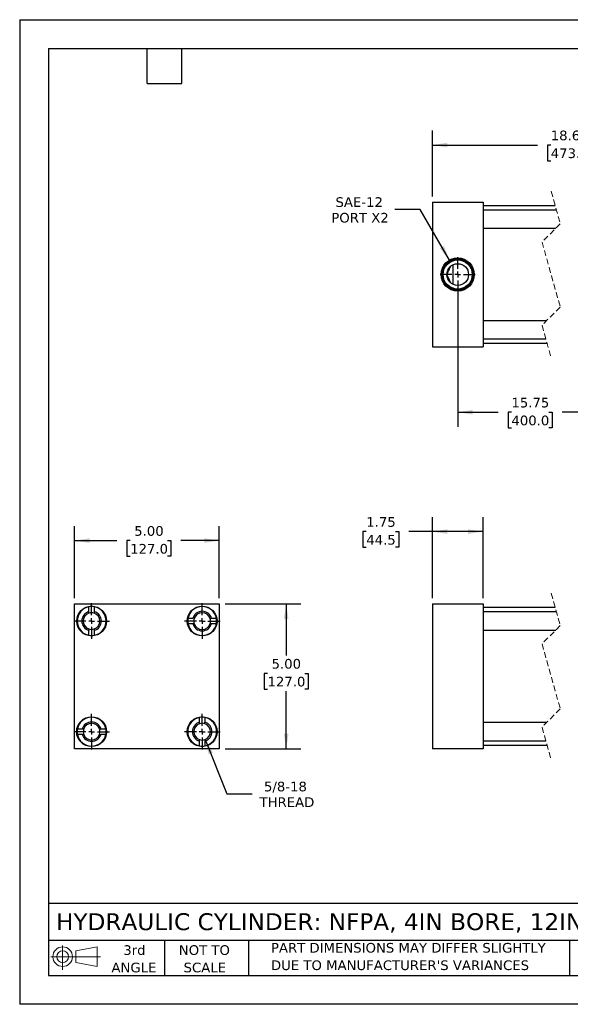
# Model space of a CAD drawing. Header units: inches. Extents: x 0 to 44, y 0 to 34.
# Tile 1 of 3: x 0 to 19, y 0 to 34. Entities that reach past the tile are written whole.
import ezdxf

# ---------------------------------------------------------------- set-up
doc = ezdxf.new("R2010")
doc.units = ezdxf.units.IN
doc.header["$LTSCALE"] = 4
doc.header["$MEASUREMENT"] = 0
for name, pattern in [('SLD-Center', [0.75, 0.6, -0.05, 0.05, -0.05]), ('SLD-Dashed', [0.075, 0.05, -0.025]), ('SLD-Solid', [0])]:
    doc.linetypes.add(name, pattern=pattern)
doc.layers.add('CENTER', color=40, linetype='SLD-Center')
doc.layers.add('SLD-DEFPOINTS', color=7, linetype='Continuous')
doc.layers.add('DIMENSIONS', color=140, linetype='SLD-Solid', lineweight=25)
doc.layers.add('TEXT', color=140, linetype='SLD-Solid', lineweight=25)
doc.styles.add('SLDTEXTSTYLE0', font='VERDANA.TTF')
doc.dimstyles.new('SLDDIMSTYLE0', dxfattribs={"dimtxt": 0.339844, "dimasz": 0.52, "dimexe": 0, "dimexo": 0.0625, "dimgap": 0.084961, "dimtad": 0, "dimtih": 1, "dimtoh": 1, "dimrnd": 1e-09, "dimzin": 12, "dimdsep": 46, "dimtxsty": 'SLDTEXTSTYLE0', "dimsah": 1, "dimcen": 0.09, "dimadec": 0, "dimazin": 3, "dimtfac": 1, "dimtofl": 0, "dimtmove": 0, "dimatfit": 3, "dimfxl": 0, "dimfrac": 2, "dimtolj": 1, "dimtzin": 12, "dimarcsym": 0})
doc.dimstyles.new('SLDDIMSTYLE1', dxfattribs={"dimtxt": 0.339844, "dimasz": 0.52, "dimexe": 0, "dimexo": 0.0625, "dimgap": 0.084961, "dimtad": 0, "dimtih": 1, "dimtoh": 1, "dimrnd": 1e-09, "dimzin": 4, "dimdsep": 46, "dimtxsty": 'SLDTEXTSTYLE0', "dimsah": 1, "dimcen": 0.09, "dimadec": 0, "dimazin": 1, "dimtfac": 1, "dimtofl": 0, "dimtmove": 0, "dimatfit": 3, "dimfxl": 0, "dimfrac": 2, "dimtolj": 1, "dimtzin": 12, "dimarcsym": 0})
doc.dimstyles.new('SLDDIMSTYLE4', dxfattribs={"dimtxt": 0.339844, "dimasz": 0.52, "dimexe": 0, "dimexo": 0.0625, "dimgap": 0.084961, "dimtad": 0, "dimtih": 1, "dimtoh": 1, "dimrnd": 1e-09, "dimzin": 12, "dimdsep": 46, "dimtxsty": 'SLDTEXTSTYLE0', "dimsah": 1, "dimcen": 0, "dimadec": 0, "dimazin": 3, "dimtfac": 1, "dimtofl": 0, "dimtmove": 0, "dimatfit": 3, "dimfxl": 0, "dimfrac": 2, "dimtolj": 1, "dimtzin": 12, "dimarcsym": 0})
doc.dimstyles.new('SLDDIMSTYLE5', dxfattribs={"dimtxt": 0.339844, "dimasz": 0.52, "dimexe": 0, "dimexo": 0.0625, "dimgap": 0.084961, "dimtad": 0, "dimtih": 1, "dimtoh": 1, "dimrnd": 1e-09, "dimzin": 12, "dimdsep": 46, "dimtxsty": 'SLDTEXTSTYLE0', "dimsah": 1, "dimcen": 0, "dimadec": 0, "dimazin": 3, "dimtfac": 1, "dimtofl": 0, "dimtmove": 0, "dimatfit": 3, "dimfxl": 0, "dimfrac": 2, "dimtolj": 1, "dimtzin": 12, "dimarcsym": 0})

# ---------------------------------------------------------------- blocks, each defined once
blk = doc.blocks.new('Block11')
at = {"color": 7, "linetype": 'SLD-Solid', "lineweight": 18}
for p, q in [((0.408, 0.836), (0.408, 0)), ((0.863, 0.656), (1.602, 0.792)), ((1.602, 0.792), (1.602, 0.115)), ((0, 0.454), (1.712, 0.454)), ((0.863, 0.251), (0.863, 0.656)), ((0.863, 0.251), (1.602, 0.115))]:
    blk.add_line(p, q, dxfattribs=at)
for radius in [0.339, 0.202]:
    blk.add_circle((0.408, 0.454), radius, dxfattribs=at)
blk = doc.blocks.new('Block12')
at = {"layer": 'SLD-DEFPOINTS'}
blk.add_blockref('Block11', (0, 0), dxfattribs=at)
blk = doc.blocks.new('SW_NOTE_0_3')
at = {"layer": 'TEXT', "color": 0, "char_height": 0.33333, "attachment_point": 1, "style": 'SLDTEXTSTYLE0'}
for s, insert in [('PART DIMENSIONS MAY DIFFER SLIGHTLY ', (0, 0.423)), ("DUE TO MANUFACTURER'S VARIANCES", (0, -0.179))]:
    blk.add_mtext(s, dxfattribs=dict(at, insert=insert))
blk = doc.blocks.new('SW_NOTE_0_4')
at = {"layer": 'TEXT', "color": 0, "char_height": 0.3333, "attachment_point": 2, "style": 'SLDTEXTSTYLE0'}
for s, insert in [('NOT TO', (0.828, 0.423)), ('SCALE', (0.843, -0.179))]:
    blk.add_mtext(s, dxfattribs=dict(at, insert=insert))
blk = doc.blocks.new('SW_NOTE_0_5')
at = {"layer": 'TEXT', "color": 0, "char_height": 0.3333, "attachment_point": 2, "style": 'SLDTEXTSTYLE0'}
for s, insert in [('3rd', (0.365, 0.423)), ('ANGLE', (0.349, -0.179))]:
    blk.add_mtext(s, dxfattribs=dict(at, insert=insert))
blk = doc.blocks.new('_D_2')
at = {"layer": 'DIMENSIONS'}
for p, q in [((14.256, 14.025), (14.256, 16.823)), ((16.006, 14.025), (16.006, 16.823)), ((11.973, 16.323), (11.859, 16.323)), ((11.859, 16.323), (11.859, 15.783)), ((12.983, 16.323), (13.097, 16.323)), ((13.097, 16.323), (13.097, 15.783)), ((14.256, 16.323), (13.443, 16.323)), ((16.006, 16.323), (14.256, 16.323)), ((11.859, 15.783), (11.973, 15.783)), ((13.097, 15.783), (12.983, 15.783))]:
    blk.add_line(p, q, dxfattribs=at)
for points in [[(14.256, 16.323), (14.776, 16.243), (14.776, 16.403)], [(16.006, 16.323), (15.486, 16.403), (15.486, 16.243)]]:
    blk.add_solid(points, dxfattribs=at)
at = {"layer": 'DIMENSIONS', "char_height": 0.3333, "attachment_point": 1, "style": 'SLDTEXTSTYLE0'}
for s, insert in [('1.75', (11.973, 16.823)), ('44.5', (11.973, 16.207))]:
    blk.add_mtext(s, dxfattribs=dict(at, insert=insert))
blk = doc.blocks.new('_D_8')
at = {"layer": 'DIMENSIONS'}
for p, q in [((6.412, 9.147), (7.16, 7.264)), ((7.16, 7.264), (8.035, 7.264))]:
    blk.add_line(p, q, dxfattribs=at)
blk.add_solid([(6.412, 9.147), (6.53, 8.634), (6.678, 8.693)], dxfattribs=at)
at = {"layer": 'DIMENSIONS', "char_height": 0.3333, "attachment_point": 1, "style": 'SLDTEXTSTYLE0'}
for s, insert in [('5/8-18', (8.44, 7.687)), ('THREAD', (8.285, 7.147))]:
    blk.add_mtext(s, dxfattribs=dict(at, insert=insert))
blk = doc.blocks.new('_D_9')
at = {"layer": 'DIMENSIONS'}
for p, q in [((1.895, 14.025), (1.895, 16.513)), ((6.895, 14.025), (6.895, 16.513)), ((1.895, 16.013), (3.355, 16.013)), ((3.816, 16.013), (3.701, 16.013)), ((3.701, 16.013), (3.701, 15.473)), ((5.108, 16.013), (5.222, 16.013)), ((5.222, 16.013), (5.222, 15.473)), ((6.895, 16.013), (5.569, 16.013)), ((3.701, 15.473), (3.816, 15.473)), ((5.222, 15.473), (5.108, 15.473))]:
    blk.add_line(p, q, dxfattribs=at)
for points in [[(1.895, 16.013), (2.415, 15.933), (2.415, 16.093)], [(6.895, 16.013), (6.375, 16.093), (6.375, 15.933)]]:
    blk.add_solid(points, dxfattribs=at)
at = {"layer": 'DIMENSIONS', "char_height": 0.3333, "attachment_point": 1, "style": 'SLDTEXTSTYLE0'}
for s, insert in [('5.00', (3.957, 16.513)), ('127.0', (3.816, 15.897))]:
    blk.add_mtext(s, dxfattribs=dict(at, insert=insert))
blk = doc.blocks.new('_D_10')
at = {"layer": 'DIMENSIONS'}
for p, q in [((7.095, 13.825), (9.707, 13.825)), ((9.207, 13.825), (9.207, 12.043)), ((8.561, 11.427), (8.447, 11.427)), ((8.447, 11.427), (8.447, 10.886)), ((9.854, 11.427), (9.968, 11.427)), ((9.968, 11.427), (9.968, 10.886)), ((8.447, 10.886), (8.561, 10.886)), ((9.968, 10.886), (9.854, 10.886)), ((9.207, 8.825), (9.207, 10.81)), ((7.095, 8.825), (9.707, 8.825))]:
    blk.add_line(p, q, dxfattribs=at)
for points in [[(9.207, 13.825), (9.127, 13.305), (9.287, 13.305)], [(9.207, 8.825), (9.287, 9.345), (9.127, 9.345)]]:
    blk.add_solid(points, dxfattribs=at)
at = {"layer": 'DIMENSIONS', "char_height": 0.3333, "attachment_point": 1, "style": 'SLDTEXTSTYLE0'}
for s, insert in [('5.00', (8.702, 11.926)), ('127.0', (8.561, 11.31))]:
    blk.add_mtext(s, dxfattribs=dict(at, insert=insert))
blk = doc.blocks.new('SW_CENTERMARKSYMBOL_0')
at = {"layer": 'CENTER', "color": 0}
for p, q in [((0, 0.2), (0, 0.6155)), ((-0.2, 0), (-0.6155, 0)), ((0, 0), (-0.1, 0)), ((0, 0), (0, 0.1)), ((0, 0), (0, -0.1)), ((0, 0), (0.1, 0)), ((0.2, 0), (0.6155, 0)), ((0, -0.2), (0, -0.6155))]:
    blk.add_line(p, q, dxfattribs=at)
blk = doc.blocks.new('SW_CENTERMARKSYMBOL_1')
at = {"layer": 'CENTER', "color": 0}
for p, q in [((0, 0.2), (0, 0.6155)), ((-0.2, 0), (-0.6155, 0)), ((0, 0), (-0.1, 0)), ((0, 0), (0, 0.1)), ((0, 0), (0, -0.1)), ((0, 0), (0.1, 0)), ((0.2, 0), (0.6155, 0)), ((0, -0.2), (0, -0.6155))]:
    blk.add_line(p, q, dxfattribs=at)
blk = doc.blocks.new('SW_CENTERMARKSYMBOL_2')
at = {"layer": 'CENTER', "color": 0}
for p, q in [((0, 0.2), (0, 0.6155)), ((-0.2, 0), (-0.6155, 0)), ((0, 0), (-0.1, 0)), ((0, 0), (0, 0.1)), ((0, 0), (0, -0.1)), ((0, 0), (0.1, 0)), ((0.2, 0), (0.6155, 0)), ((0, -0.2), (0, -0.6155))]:
    blk.add_line(p, q, dxfattribs=at)
blk = doc.blocks.new('SW_CENTERMARKSYMBOL_3')
at = {"layer": 'CENTER', "color": 0}
for p, q in [((0, 0.2), (0, 0.6155)), ((-0.2, 0), (-0.6155, 0)), ((0, 0), (-0.1, 0)), ((0, 0), (0, 0.1)), ((0, 0), (0, -0.1)), ((0, 0), (0.1, 0)), ((0.2, 0), (0.6155, 0)), ((0, -0.2), (0, -0.6155))]:
    blk.add_line(p, q, dxfattribs=at)
blk = doc.blocks.new('_D_11')
at = {"layer": 'DIMENSIONS'}
for p, q in [((13.835, 27.445), (12.96, 27.445)), ((14.844, 25.697), (13.835, 27.445))]:
    blk.add_line(p, q, dxfattribs=at)
blk.add_solid([(14.844, 25.697), (14.654, 26.188), (14.515, 26.108)], dxfattribs=at)
at = {"layer": 'DIMENSIONS', "char_height": 0.3333, "attachment_point": 1, "style": 'SLDTEXTSTYLE0'}
for s, insert in [('SAE-12', (10.91, 27.869)), ('PORT X2', (10.766, 27.329))]:
    blk.add_mtext(s, dxfattribs=dict(at, insert=insert))
blk = doc.blocks.new('_D_12')
at = {"layer": 'DIMENSIONS'}
for p, q in [((15.131, 25), (15.131, 19.946)), ((21.61, 25), (21.61, 19.946)), ((15.131, 20.446), (16.526, 20.446)), ((16.987, 20.446), (16.872, 20.446)), ((16.872, 20.446), (16.872, 19.906)), ((18.279, 20.446), (18.393, 20.446)), ((18.393, 20.446), (18.393, 19.906)), ((19.898, 20.446), (18.74, 20.446)), ((20.009, 20.668), (19.898, 20.446)), ((20.232, 20.224), (20.009, 20.668)), ((20.343, 20.446), (20.232, 20.224)), ((21.61, 20.446), (20.343, 20.446)), ((16.872, 19.906), (16.987, 19.906)), ((18.393, 19.906), (18.279, 19.906))]:
    blk.add_line(p, q, dxfattribs=at)
for points in [[(15.131, 20.446), (15.651, 20.366), (15.651, 20.526)], [(21.61, 20.446), (21.09, 20.526), (21.09, 20.366)]]:
    blk.add_solid(points, dxfattribs=at)
at = {"layer": 'DIMENSIONS', "char_height": 0.3333, "attachment_point": 1, "style": 'SLDTEXTSTYLE0'}
for s, insert in [('15.75', (16.987, 20.945)), ('400.0', (16.987, 20.329))]:
    blk.add_mtext(s, dxfattribs=dict(at, insert=insert))
blk = doc.blocks.new('_D_13')
at = {"layer": 'DIMENSIONS'}
for p, q in [((14.256, 27.9), (14.256, 30.171)), ((23.61, 27.89), (23.61, 30.171)), ((14.256, 29.671), (17.885, 29.671)), ((18.345, 29.671), (18.231, 29.671)), ((18.231, 29.671), (18.231, 29.131)), ((19.638, 29.671), (19.752, 29.671)), ((19.752, 29.671), (19.752, 29.131)), ((20.604, 29.671), (20.098, 29.671)), ((20.715, 29.449), (20.604, 29.671)), ((20.938, 29.894), (20.715, 29.449)), ((21.049, 29.671), (20.938, 29.894)), ((23.61, 29.671), (21.049, 29.671)), ((18.231, 29.131), (18.345, 29.131)), ((19.752, 29.131), (19.638, 29.131))]:
    blk.add_line(p, q, dxfattribs=at)
for points in [[(14.256, 29.671), (14.776, 29.591), (14.776, 29.751)], [(23.61, 29.671), (23.09, 29.751), (23.09, 29.591)]]:
    blk.add_solid(points, dxfattribs=at)
at = {"layer": 'DIMENSIONS', "char_height": 0.3333, "attachment_point": 1, "style": 'SLDTEXTSTYLE0'}
for s, insert in [('18.62', (18.345, 30.171)), ('473.1', (18.345, 29.555))]:
    blk.add_mtext(s, dxfattribs=dict(at, insert=insert))
blk = doc.blocks.new('SW_CENTERMARKSYMBOL_4')
at = {"layer": 'CENTER', "color": 0}
for p, q in [((0, 0.2), (0, 0.604)), ((-0.2, 0), (-0.605, 0)), ((0, 0), (-0.1, 0)), ((0, 0), (0, 0.1)), ((0, 0), (0, -0.1)), ((0, 0), (0.1, 0)), ((0.2, 0), (0.604, 0)), ((0, -0.2), (0, -0.605))]:
    blk.add_line(p, q, dxfattribs=at)

msp = doc.modelspace()

# ---------------------------------------------------------------- linework, layer by layer
at = {"color": 7, "linetype": 'SLD-Solid'}
for p, q in [((0, 34), (0, 0)), ((0, 34), (44, 34)), ((44, 0), (0, 0))]:
    msp.add_line(p, q, dxfattribs=at)
at = {"color": 7, "linetype": 'SLD-Dashed', "lineweight": 18}
for p, q in [((18.359, 28.075), (18.674, 26.953)), ((18.674, 26.953), (18.044, 26.323)), ((18.044, 26.323), (18.674, 24.078)), ((18.674, 24.078), (18.044, 23.448)), ((18.044, 23.448), (18.359, 22.325)), ((18.359, 14.2), (18.674, 13.078)), ((18.674, 13.078), (18.044, 12.448)), ((18.044, 12.448), (18.674, 10.203)), ((18.674, 10.203), (18.044, 9.573)), ((18.044, 9.573), (18.359, 8.45))]:
    msp.add_line(p, q, dxfattribs=at)
for p, q in [((14.256, 27.7), (16.006, 27.7)), ((14.256, 27.7), (14.256, 22.7)), ((16.006, 27.7), (16.006, 22.7)), ((18.499, 27.575), (16.006, 27.575)), ((18.542, 27.423), (16.006, 27.423)), ((16.006, 26.798), (18.519, 26.798)), ((14.975, 24.859), (14.975, 25.541)), ((18.199, 23.603), (16.006, 23.603)), ((16.006, 22.978), (18.176, 22.978)), ((16.006, 22.825), (18.219, 22.825)), ((14.256, 22.7), (16.006, 22.7)), ((1.895, 13.825), (6.895, 13.825)), ((1.895, 8.825), (1.895, 13.825)), ((2.392, 13.56), (2.392, 13.727)), ((2.579, 13.727), (2.579, 13.56)), ((6.895, 13.825), (6.895, 8.825)), ((14.256, 13.825), (16.006, 13.825)), ((14.256, 13.825), (14.256, 8.825)), ((16.006, 13.825), (16.006, 8.825)), ((18.499, 13.7), (16.006, 13.7)), ((5.814, 13.329), (5.981, 13.329)), ((6.63, 13.329), (6.796, 13.329)), ((18.542, 13.548), (16.006, 13.548)), ((5.981, 13.142), (5.814, 13.142)), ((6.796, 13.142), (6.63, 13.142)), ((16.006, 12.923), (18.519, 12.923)), ((2.392, 12.744), (2.392, 12.911)), ((2.579, 12.911), (2.579, 12.744)), ((6.212, 9.74), (6.212, 9.907)), ((6.399, 9.907), (6.399, 9.74)), ((18.199, 9.728), (16.006, 9.728)), ((1.994, 9.509), (2.161, 9.509)), ((2.161, 9.322), (1.994, 9.322)), ((2.81, 9.509), (2.976, 9.509)), ((2.976, 9.322), (2.81, 9.322)), ((6.212, 8.924), (6.212, 9.091)), ((6.399, 9.091), (6.399, 8.924)), ((16.006, 9.103), (18.176, 9.103)), ((16.006, 8.95), (18.219, 8.95)), ((6.895, 8.825), (1.895, 8.825)), ((16.006, 8.825), (14.256, 8.825))]:
    msp.add_line(p, q)
for centre, radius in [((15.131, 25.2), 0.574), ((15.131, 25.2), 0.539), ((15.131, 25.2), 0.504), ((15.131, 25.2), 0.375), ((2.485, 13.235), 0.515), ((6.305, 13.235), 0.515), ((2.485, 9.415), 0.516), ((6.305, 9.415), 0.515)]:
    msp.add_circle(centre, radius)
for centre, radius, start, end in [((2.485, 13.235), 0.5, 100.8069, 259.1931), ((2.485, 13.235), 0.5, 79.1931, 100.8069), ((2.485, 13.235), 0.5, 280.8069, 79.1931), ((6.305, 13.235), 0.5, 10.8069, 169.1931), ((2.485, 13.235), 0.338, 106.1276, 253.8724), ((2.485, 13.235), 0.289, 108.9255, 251.0745), ((2.485, 13.235), 0.289, 71.0745, 108.9255), ((2.485, 13.235), 0.338, 286.1276, 73.8724), ((2.485, 13.235), 0.289, 288.9255, 71.0745), ((6.305, 13.235), 0.5, 169.1931, 190.8069), ((6.305, 13.235), 0.338, 16.1276, 163.8724), ((6.305, 13.235), 0.289, 161.0745, 198.9255), ((6.305, 13.235), 0.289, 18.9255, 161.0745), ((6.305, 13.235), 0.289, 341.0745, 18.9255), ((6.305, 13.235), 0.5, 349.1931, 10.8069), ((2.485, 13.235), 0.289, 251.0745, 288.9255), ((6.305, 13.235), 0.5, 190.8069, 349.1931), ((6.305, 13.235), 0.337, 196.1276, 343.8724), ((6.305, 13.235), 0.289, 198.9255, 341.0745), ((2.485, 13.235), 0.5, 259.1931, 280.8069), ((2.485, 9.415), 0.5, 10.8069, 169.1931), ((6.305, 9.415), 0.5, 100.8069, 259.1931), ((6.305, 9.415), 0.5, 79.1931, 100.8069), ((6.305, 9.415), 0.5, 280.8069, 79.1931), ((2.485, 9.415), 0.338, 16.1276, 163.8724), ((2.485, 9.415), 0.289, 18.9255, 161.0745), ((6.305, 9.415), 0.338, 106.1276, 253.8724), ((6.305, 9.415), 0.289, 108.9255, 251.0745), ((6.305, 9.415), 0.289, 71.0745, 108.9255), ((6.305, 9.415), 0.338, 286.1276, 73.8724), ((6.305, 9.415), 0.289, 288.9255, 71.0745), ((2.485, 9.415), 0.5, 169.1931, 190.8069), ((2.485, 9.415), 0.5, 190.8069, 349.1931), ((2.485, 9.415), 0.338, 196.1276, 343.8724), ((2.485, 9.415), 0.289, 161.0745, 198.9255), ((2.485, 9.415), 0.289, 198.9255, 341.0745), ((2.485, 9.415), 0.289, 341.0745, 18.9255), ((2.485, 9.415), 0.5, 349.1931, 10.8069), ((6.305, 9.415), 0.289, 251.0745, 288.9255), ((6.305, 9.415), 0.5, 259.1931, 280.8069)]:
    msp.add_arc(centre, radius, start, end)
msp.add_open_spline([(14.891, 24.913), (14.876, 24.945), (14.845, 25.012), (14.808, 25.093), (14.78, 25.152), (14.767, 25.179), (14.76, 25.193), (14.758, 25.198), (14.757, 25.199), (14.757, 25.2), (14.757, 25.2), (14.757, 25.2), (14.757, 25.201), (14.759, 25.204), (14.765, 25.217), (14.79, 25.27), (14.833, 25.362), (14.871, 25.445), (14.891, 25.488)], degree=3, knots=[0, 0, 0, 0, 0.169643, 0.347292, 0.423949, 0.473826, 0.491467, 0.497223, 0.499086, 0.499717, 0.500001, 0.50019, 0.501, 0.504179, 0.516909, 0.568188, 0.778902, 1, 1, 1, 1])
for points in [[(2.392, 13.509), (2.392, 13.526), (2.392, 13.543), (2.392, 13.56)], [(2.579, 13.56), (2.579, 13.543), (2.579, 13.526), (2.579, 13.509)], [(6.032, 13.329), (6.015, 13.329), (5.998, 13.329), (5.981, 13.329)], [(6.579, 13.329), (6.596, 13.329), (6.613, 13.329), (6.63, 13.329)], [(2.392, 12.962), (2.392, 12.945), (2.392, 12.928), (2.392, 12.911)], [(2.579, 12.962), (2.579, 12.945), (2.579, 12.928), (2.579, 12.911)], [(6.032, 13.142), (6.015, 13.142), (5.998, 13.142), (5.981, 13.142)], [(6.63, 13.142), (6.613, 13.142), (6.596, 13.142), (6.579, 13.142)], [(6.212, 9.689), (6.212, 9.706), (6.212, 9.723), (6.212, 9.74)], [(6.399, 9.689), (6.399, 9.706), (6.399, 9.723), (6.399, 9.74)], [(2.161, 9.509), (2.178, 9.509), (2.195, 9.509), (2.212, 9.509)], [(2.212, 9.322), (2.195, 9.322), (2.178, 9.322), (2.161, 9.322)], [(2.759, 9.509), (2.776, 9.509), (2.793, 9.509), (2.81, 9.509)], [(2.759, 9.322), (2.776, 9.322), (2.793, 9.322), (2.81, 9.322)], [(6.212, 9.091), (6.212, 9.108), (6.212, 9.125), (6.212, 9.142)], [(6.399, 9.142), (6.399, 9.125), (6.399, 9.108), (6.399, 9.091)]]:
    msp.add_open_spline(points, degree=3)
at = {"layer": 'TEXT'}
for p, q in [((1, 33), (43, 33)), ((1, 33), (1, 1)), ((4.4, 31.8), (4.4, 33)), ((5.6, 31.8), (5.6, 33)), ((4.4, 31.8), (5.6, 31.8)), ((43, 3.484), (1, 3.484)), ((43, 2.2), (1, 2.2)), ((5, 2.2), (5, 1)), ((7.907, 2.2), (7.907, 1)), ((18.999, 2.2), (18.999, 1)), ((1, 1), (43, 1))]:
    msp.add_line(p, q, dxfattribs=at)

# ---------------------------------------------------------------- block references
at = {"layer": 'CENTER'}
for name, p in [('SW_CENTERMARKSYMBOL_4', (15.131, 25.2)), ('SW_CENTERMARKSYMBOL_1', (2.485, 13.235)), ('SW_CENTERMARKSYMBOL_0', (6.305, 13.235)), ('SW_CENTERMARKSYMBOL_2', (2.485, 9.415)), ('SW_CENTERMARKSYMBOL_3', (6.305, 9.415))]:
    msp.add_blockref(name, p, dxfattribs=at)
at = {"layer": 'SLD-DEFPOINTS'}
msp.add_blockref('Block12', (1.077, 1.19), dxfattribs=at)
at = {"layer": 'TEXT'}
for name, p in [('SW_NOTE_0_5', (3.598, 1.617)), ('SW_NOTE_0_4', (5.552, 1.617)), ('SW_NOTE_0_3', (8.68, 1.696))]:
    msp.add_blockref(name, p, dxfattribs=at)

# ---------------------------------------------------------------- texts
at = {"layer": 'TEXT', "insert": (1.254, 3.145), "char_height": 0.58333, "attachment_point": 1, "style": 'SLDTEXTSTYLE0'}
msp.add_mtext('HYDRAULIC CYLINDER: NFPA, 4IN BORE, 12IN STROKE', dxfattribs=at)

# ---------------------------------------------------------------- dimensions: what is measured, and where the dimension line sits
at = {"layer": 'DIMENSIONS'}
for base, p1, p2, text, picture, middle in [((23.61, 29.671), (14.256, 27.7), (23.61, 27.69), '18.62', '_D_13', (18.991, 29.671)), ((21.61, 20.446), (15.131, 25.2), (21.61, 25.2), '15.75', '_D_12', (17.633, 20.446))]:
    dim = msp.add_linear_dim(base=base, p1=p1, p2=p2, text=text, dimstyle='SLDDIMSTYLE0', dxfattribs=at)
    dim.commit()
    dim.dimension.update_dxf_attribs({"geometry": picture, "text_midpoint": middle, "dimtype": 160})
dim = msp.add_diameter_dim_2p(p1=(15.418, 24.703), p2=(14.844, 25.697), text='SAE-12\\PPORT X2', dimstyle='SLDDIMSTYLE5', override={"dimpost": '<>'}, dxfattribs=at)
dim.commit()
dim.dimension.update_dxf_attribs({"geometry": '_D_11', "text_midpoint": (11.738, 27.445), "dimtype": 163})
for base, p1, p2, dimstyle, picture, middle in [((16.006, 16.323), (14.256, 13.825), (16.006, 13.825), 'SLDDIMSTYLE0', '_D_2', (12.478, 16.323)), ((6.895, 16.013), (1.895, 13.825), (6.895, 13.825), 'SLDDIMSTYLE1', '_D_9', (4.462, 16.013))]:
    dim = msp.add_linear_dim(base=base, p1=p1, p2=p2, dimstyle=dimstyle, dxfattribs=at)
    dim.commit()
    dim.dimension.update_dxf_attribs({"geometry": picture, "text_midpoint": middle, "dimtype": 160})
dim = msp.add_linear_dim(base=(9.207, 8.825), p1=(6.895, 13.825), p2=(6.895, 8.825), angle=90, dimstyle='SLDDIMSTYLE1', dxfattribs=at)
dim.commit()
dim.dimension.update_dxf_attribs({"geometry": '_D_10', "text_midpoint": (9.207, 11.427), "dimtype": 160})
dim = msp.add_radius_dim(center=(6.305, 9.415), mpoint=(6.412, 9.147), text='5/8-18\\PTHREAD', dimstyle='SLDDIMSTYLE4', dxfattribs=at)
dim.commit()
dim.dimension.update_dxf_attribs({"geometry": '_D_8', "text_midpoint": (9.207, 7.264), "dimtype": 164})

doc.saveas('drawing.dxf')
